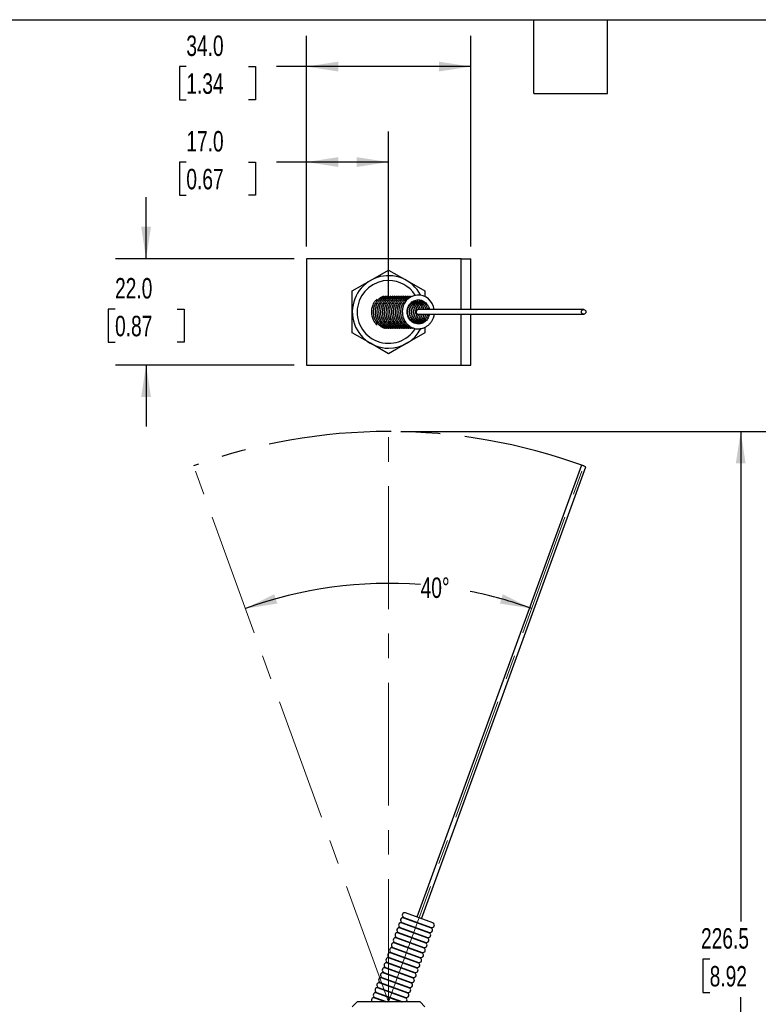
# Model space of a CAD drawing. Header units: millimetres. Extents: x 13 to 546, y 13 to 419.
# Tile 3 of 7: x 165 to 318, y 215 to 419. Entities that reach past the tile are written whole.
import ezdxf

# ---------------------------------------------------------------- set-up
doc = ezdxf.new("R2010")
doc.units = ezdxf.units.MM
doc.header["$LTSCALE"] = 2
doc.linetypes.add('CENTERX2', pattern=[20.32, 12.7, -2.54, 2.54, -2.54])
doc.layers.add('CENTER', color=40, linetype='CENTERX2')
doc.layers.add('DIMENSIONS', color=140, linetype='Continuous', lineweight=25)
doc.layers.add('TEXT', color=140, linetype='Continuous', lineweight=25)
doc.styles.add('SLDTEXTSTYLE0', font='TXT', dxfattribs={"width": 0.7})
doc.dimstyles.new('SLDDIMSTYLE0', dxfattribs={"dimtxt": 4.316016, "dimasz": 6.604, "dimexe": 0, "dimexo": 0.0625, "dimgap": 1.079004, "dimtad": 0, "dimtih": 1, "dimtoh": 1, "dimdec": 4, "dimlfac": 2, "dimzin": 12, "dimdsep": 46, "dimtxsty": 'SLDTEXTSTYLE0', "dimsah": 1, "dimcen": 0.09, "dimadec": 0, "dimazin": 3, "dimtfac": 1, "dimtdec": 0, "dimtofl": 0, "dimtmove": 0, "dimatfit": 3, "dimfxl": 0, "dimfrac": 2, "dimtolj": 1, "dimtzin": 12, "dimarcsym": 0})
doc.dimstyles.new('SLDDIMSTYLE1', dxfattribs={"dimtxt": 4.316016, "dimasz": 6.604, "dimexe": 0, "dimexo": 0.0625, "dimgap": 1.079004, "dimtad": 0, "dimtih": 1, "dimtoh": 1, "dimrnd": 1e-09, "dimzin": 12, "dimdsep": 46, "dimtxsty": 'SLDTEXTSTYLE0', "dimsah": 1, "dimcen": 0.09, "dimadec": 0, "dimazin": 3, "dimtfac": 1, "dimtofl": 0, "dimtmove": 0, "dimatfit": 3, "dimfxl": 0, "dimfrac": 2, "dimtolj": 1, "dimtzin": 12, "dimarcsym": 0})
doc.dimstyles.new('SLDDIMSTYLE3', dxfattribs={"dimtxt": 4.316016, "dimasz": 6.604, "dimexe": 0, "dimexo": 0.0625, "dimgap": 1.079004, "dimtad": 0, "dimtih": 1, "dimtoh": 1, "dimrnd": 1e-09, "dimzin": 4, "dimdsep": 46, "dimtxsty": 'SLDTEXTSTYLE0', "dimsah": 1, "dimcen": 0.09, "dimadec": 0, "dimazin": 1, "dimtfac": 1, "dimtofl": 0, "dimtmove": 0, "dimatfit": 3, "dimfxl": 0, "dimfrac": 2, "dimtolj": 1, "dimtzin": 12, "dimarcsym": 0})
doc.dimstyles.new('SLDDIMSTYLE4', dxfattribs={"dimtxt": 4.316016, "dimasz": 6.604, "dimexe": 0, "dimexo": 0.0625, "dimgap": 1.079004, "dimtad": 0, "dimtih": 1, "dimtoh": 1, "dimrnd": 1e-09, "dimzin": 4, "dimdsep": 46, "dimtxsty": 'SLDTEXTSTYLE0', "dimsah": 1, "dimcen": 0.09, "dimadec": 0, "dimazin": 1, "dimtfac": 1, "dimtmove": 0, "dimatfit": 0, "dimfxl": 0, "dimfrac": 2, "dimtolj": 1, "dimtzin": 12, "dimarcsym": 0})

# ---------------------------------------------------------------- blocks, each defined once
blk = doc.blocks.new('_D')
at = {"layer": 'DIMENSIONS'}
for start, end in [(85.6052, 110), (70, 78.762)]:
    blk.add_arc((241.75, 215.9), 86.58, start, end, dxfattribs=at)
for points in [[(212.14, 297.26), (218.74, 298.31), (218.11, 300.25)], [(271.36, 297.26), (265.38, 300.25), (264.76, 298.31)]]:
    blk.add_solid(points, dxfattribs=at)
at = {"layer": 'DIMENSIONS', "insert": (248.38, 303.71), "char_height": 4.233, "attachment_point": 1, "style": 'SLDTEXTSTYLE0'}
blk.add_mtext('40°', dxfattribs=at)
blk = doc.blocks.new('_D_1')
at = {"layer": 'DIMENSIONS'}
for p, q in [((244.29, 333.9), (320.93, 333.9)), ((314.58, 333.9), (314.58, 232.56)), ((308.16, 224.74), (306.72, 224.74)), ((306.72, 224.74), (306.72, 217.88)), ((320.99, 224.74), (322.44, 224.74)), ((322.44, 224.74), (322.44, 217.88)), ((306.72, 217.88), (308.16, 217.88)), ((314.58, 107.4), (314.58, 216.91)), ((322.44, 217.88), (320.99, 217.88)), ((259.29, 107.4), (320.93, 107.4))]:
    blk.add_line(p, q, dxfattribs=at)
for points in [[(314.58, 333.9), (313.56, 327.3), (315.59, 327.3)], [(314.58, 107.4), (315.59, 114.01), (313.56, 114.01)]]:
    blk.add_solid(points, dxfattribs=at)
at = {"layer": 'DIMENSIONS', "char_height": 4.233, "attachment_point": 1, "style": 'SLDTEXTSTYLE0'}
for s, insert in [('226.5', (306.37, 231.16)), ('8.92', (308.16, 223.33))]:
    blk.add_mtext(s, dxfattribs=dict(at, insert=insert))
blk = doc.blocks.new('_D_20')
at = {"layer": 'DIMENSIONS'}
for p, q in [((191.59, 369.65), (191.59, 382.35)), ((222.21, 369.65), (185.24, 369.65)), ((185.18, 359.24), (183.73, 359.24)), ((183.73, 359.24), (183.73, 352.38)), ((198, 359.24), (199.45, 359.24)), ((199.45, 359.24), (199.45, 352.38)), ((183.73, 352.38), (185.18, 352.38)), ((199.45, 352.38), (198, 352.38)), ((222.21, 347.65), (185.24, 347.65)), ((191.59, 347.65), (191.59, 334.95))]:
    blk.add_line(p, q, dxfattribs=at)
for points in [[(191.59, 369.65), (192.61, 376.25), (190.58, 376.25)], [(191.59, 347.65), (190.58, 341.04), (192.61, 341.04)]]:
    blk.add_solid(points, dxfattribs=at)
at = {"layer": 'DIMENSIONS', "char_height": 4.233, "attachment_point": 1, "style": 'SLDTEXTSTYLE0'}
for s, insert in [('22.0', (185.18, 365.66)), ('0.87', (185.18, 357.84))]:
    blk.add_mtext(s, dxfattribs=dict(at, insert=insert))
blk = doc.blocks.new('_D_21')
at = {"layer": 'DIMENSIONS'}
for p, q in [((224.75, 372.19), (224.75, 396)), ((241.75, 361.19), (241.75, 396)), ((199.92, 389.65), (198.48, 389.65)), ((198.48, 389.65), (198.48, 382.79)), ((212.75, 389.65), (214.2, 389.65)), ((214.2, 389.65), (214.2, 382.79)), ((224.75, 389.65), (218.6, 389.65)), ((241.75, 389.65), (224.75, 389.65)), ((198.48, 382.79), (199.92, 382.79)), ((214.2, 382.79), (212.75, 382.79))]:
    blk.add_line(p, q, dxfattribs=at)
for points in [[(224.75, 389.65), (231.35, 388.63), (231.35, 390.66)], [(241.75, 389.65), (235.15, 390.66), (235.15, 388.63)]]:
    blk.add_solid(points, dxfattribs=at)
at = {"layer": 'DIMENSIONS', "char_height": 4.233, "attachment_point": 1, "style": 'SLDTEXTSTYLE0'}
for s, insert in [('17.0', (199.92, 396.07)), ('0.67', (199.92, 388.24))]:
    blk.add_mtext(s, dxfattribs=dict(at, insert=insert))
blk = doc.blocks.new('_D_22')
at = {"layer": 'DIMENSIONS'}
for p, q in [((224.75, 372.19), (224.75, 415.75)), ((258.75, 372.19), (258.75, 415.75)), ((199.92, 409.4), (198.48, 409.4)), ((198.48, 409.4), (198.48, 402.54)), ((212.75, 409.4), (214.2, 409.4)), ((214.2, 409.4), (214.2, 402.54)), ((224.75, 409.4), (218.6, 409.4)), ((258.75, 409.4), (224.75, 409.4)), ((198.48, 402.54), (199.92, 402.54)), ((214.2, 402.54), (212.75, 402.54))]:
    blk.add_line(p, q, dxfattribs=at)
for points in [[(224.75, 409.4), (231.35, 408.39), (231.35, 410.42)], [(258.75, 409.4), (252.15, 410.42), (252.15, 408.39)]]:
    blk.add_solid(points, dxfattribs=at)
at = {"layer": 'DIMENSIONS', "char_height": 4.233, "attachment_point": 1, "style": 'SLDTEXTSTYLE0'}
for s, insert in [('34.0', (199.92, 415.83)), ('1.34', (199.92, 408))]:
    blk.add_mtext(s, dxfattribs=dict(at, insert=insert))

msp = doc.modelspace()

# ---------------------------------------------------------------- linework, layer by layer
for p, q in [((224.749218, 369.645826), (224.749218, 347.645826)), ((256.749218, 369.645826), (224.749218, 369.645826)), ((256.749218, 369.645826), (258.749218, 369.645826)), ((256.749218, 359.145826), (256.749218, 369.645826)), ((258.749218, 359.145826), (258.749218, 369.645826)), ((237.999218, 365.141016), (241.749218, 367.30608)), ((241.749218, 367.30608), (245.499218, 365.141016)), ((234.249218, 362.975953), (237.999218, 365.141016)), ((245.499218, 365.141016), (249.249218, 362.975953)), ((234.249218, 358.645826), (234.249218, 362.975953)), ((249.249218, 362.975953), (249.249218, 361.830877)), ((234.249218, 354.315699), (234.249218, 358.645826)), ((282.107595, 359.145826), (247.905581, 359.145826)), ((250.171444, 359.113649), (250.102083, 359.429137)), ((247.905581, 358.145826), (282.107595, 358.145826)), ((250.097381, 357.834398), (250.170559, 358.178038)), ((256.749218, 347.645826), (256.749218, 358.145826)), ((258.749218, 347.645826), (258.749218, 358.145826)), ((249.249218, 355.454677), (249.249218, 354.315699)), ((237.999218, 352.150635), (234.249218, 354.315699)), ((249.249218, 354.315699), (245.499218, 352.150635)), ((241.749218, 349.985572), (237.999218, 352.150635)), ((245.499218, 352.150635), (241.749218, 349.985572)), ((224.749218, 347.645826), (256.749218, 347.645826)), ((256.749218, 347.645826), (258.749218, 347.645826)), ((281.637749, 326.958991), (247.606745, 233.459576)), ((248.546437, 233.117555), (282.577442, 326.616971)), ((282.577442, 326.616971), (281.637749, 326.958991)), ((250.895669, 232.262505), (245.257513, 234.314626)), ((244.520614, 232.348488), (244.486138, 232.253766)), ((244.486138, 232.253766), (250.161882, 230.187965)), ((244.520614, 232.348488), (250.196357, 230.282686)), ((244.896836, 233.38215), (244.86236, 233.287428)), ((244.86236, 233.287428), (250.538104, 231.221627)), ((244.896836, 233.38215), (250.572579, 231.316348)), ((250.898091, 232.261623), (250.895669, 232.262505)), ((243.76817, 230.281164), (243.733694, 230.186443)), ((243.733694, 230.186443), (249.409437, 228.120641)), ((243.76817, 230.281164), (249.443913, 228.215362)), ((244.144392, 231.314826), (244.109916, 231.220105)), ((244.109916, 231.220105), (249.785659, 229.154303)), ((244.144392, 231.314826), (249.820135, 229.249024)), ((250.161882, 230.187965), (250.196357, 230.282686)), ((250.538104, 231.221627), (250.572579, 231.316348)), ((243.015725, 228.21384), (242.98125, 228.119119)), ((243.015725, 228.21384), (248.691469, 226.148039)), ((243.391947, 229.247502), (243.357472, 229.152781)), ((243.357472, 229.152781), (249.033215, 227.086979)), ((243.391947, 229.247502), (249.067691, 227.1817)), ((249.409437, 228.120641), (249.443913, 228.215362)), ((249.785659, 229.154303), (249.820135, 229.249024)), ((242.263281, 226.146516), (242.228805, 226.051795)), ((242.263281, 226.146516), (247.939024, 224.080715)), ((242.639503, 227.180178), (242.605027, 227.085457)), ((242.605027, 227.085457), (248.280771, 225.019655)), ((242.639503, 227.180178), (248.315247, 225.114377)), ((242.98125, 228.119119), (248.656993, 226.053317)), ((248.656993, 226.053317), (248.691469, 226.148039)), ((249.033215, 227.086979), (249.067691, 227.1817)), ((241.510837, 224.079193), (241.476361, 223.984471)), ((241.510837, 224.079193), (247.18658, 222.013391)), ((241.887059, 225.112855), (241.852583, 225.018133)), ((241.852583, 225.018133), (247.528326, 222.952332)), ((241.887059, 225.112855), (247.562802, 223.047053)), ((242.228805, 226.051795), (247.904549, 223.985994)), ((247.904549, 223.985994), (247.939024, 224.080715)), ((248.280771, 225.019655), (248.315247, 225.114377)), ((241.134614, 223.045531), (241.100139, 222.95081)), ((241.100139, 222.95081), (246.775882, 220.885008)), ((241.134614, 223.045531), (246.810358, 220.979729)), ((241.476361, 223.984471), (247.152104, 221.91867)), ((247.528326, 222.952332), (247.562802, 223.047053)), ((240.38217, 220.978207), (240.347694, 220.883486)), ((240.347694, 220.883486), (246.023438, 218.817684)), ((240.38217, 220.978207), (246.057914, 218.912405)), ((240.758392, 222.011869), (240.723917, 221.917148)), ((240.723917, 221.917148), (246.39966, 219.851346)), ((240.758392, 222.011869), (246.434136, 219.946067)), ((246.775882, 220.885008), (246.810358, 220.979729)), ((247.152104, 221.91867), (247.18658, 222.013391)), ((239.629726, 218.910883), (239.59525, 218.816162)), ((239.59525, 218.816162), (245.270994, 216.75036)), ((239.629726, 218.910883), (245.305469, 216.845082)), ((240.005948, 219.944545), (239.971472, 219.849824)), ((239.971472, 219.849824), (245.647216, 217.784022)), ((240.005948, 219.944545), (245.681691, 217.878744)), ((246.023438, 218.817684), (246.057914, 218.912405)), ((246.39966, 219.851346), (246.434136, 219.946067)), ((238.877282, 216.84356), (238.842806, 216.748838)), ((238.842806, 216.748838), (241.163288, 215.904252)), ((238.877282, 216.84356), (241.458008, 215.904252)), ((239.253504, 217.877221), (239.219028, 217.7825)), ((239.219028, 217.7825), (244.379472, 215.904252)), ((239.253504, 217.877221), (244.674193, 215.904252)), ((245.270994, 216.75036), (245.305469, 216.845082)), ((245.647216, 217.784022), (245.681691, 217.878744)), ((235.249218, 215.904252), (234.249218, 214.904252)), ((248.249218, 215.904252), (235.249218, 215.904252)), ((249.249218, 214.904252), (248.249218, 215.904252))]:
    msp.add_line(p, q)
at = {"color": 7, "linetype": 'CENTERX2', "lineweight": 18}
for q in [(241.749218, 333.904252), (201.390841, 326.787981), (282.107595, 326.787981)]:
    msp.add_line((241.749218, 215.904252), q, dxfattribs=at)
at = {"flags": 128}
msp.add_lwpolyline([(282.107595, 359.145826), (282.287398, 359.107766), (282.439827, 358.999379), (282.541677, 358.837167), (282.577442, 358.645826), (282.541677, 358.454484), (282.439827, 358.292272), (282.287398, 358.183886), (282.107595, 358.145826), (281.927793, 358.183886), (281.775364, 358.292272), (281.673514, 358.454484), (281.637749, 358.645826), (281.673514, 358.837167), (281.775364, 358.999379), (281.927793, 359.107766), (282.107595, 359.145826)], dxfattribs=at)
for centre, radius, start, end in [((241.749218, 358.645826), 7.5, 27.85108082, 270), ((241.749218, 358.645826), 6.5, 90, 328.42965661), ((241.749218, 358.645826), 6.5, 32.53611655, 90), ((247.88914, 358.79668), 3.30608, 6.06215771, 182.61526861), ((247.930625, 358.645826), 0.500627, 92.86748935, 267.13251065), ((241.749218, 358.645826), 7.5, 270, 332.64661117), ((245.086503, 233.84478), 0.5, 70, 247.70755722), ((244.334059, 231.777456), 0.5, 72.29244278, 247.70755722), ((244.710281, 232.811118), 0.5, 72.29244278, 247.70755722), ((250.724659, 231.792659), 0.5, 252.29244278, 70), ((243.581614, 229.710132), 0.5, 72.29244278, 247.70755722), ((243.957837, 230.743794), 0.5, 72.29244278, 247.70755722), ((249.972215, 229.725335), 0.5, 252.29244278, 67.70755722), ((250.348437, 230.758997), 0.5, 252.29244278, 67.70755722), ((242.82917, 227.642808), 0.5, 72.29244278, 247.70755722), ((243.205392, 228.67647), 0.5, 72.29244278, 247.70755722), ((249.595992, 228.691673), 0.5, 252.29244278, 67.70755722), ((242.452948, 226.609146), 0.5, 72.29244278, 247.70755722), ((248.843548, 226.624349), 0.5, 252.29244278, 67.70755722), ((249.21977, 227.658011), 0.5, 252.29244278, 67.70755722), ((241.700504, 224.541823), 0.5, 72.29244278, 247.70755722), ((242.076726, 225.575484), 0.5, 72.29244278, 247.70755722), ((248.091104, 224.557026), 0.5, 252.29244278, 67.70755722), ((248.467326, 225.590687), 0.5, 252.29244278, 67.70755722), ((240.948059, 222.474499), 0.5, 72.29244278, 247.70755722), ((241.324282, 223.508161), 0.5, 72.29244278, 247.70755722), ((247.338659, 222.489702), 0.5, 252.29244278, 67.70755722), ((247.714882, 223.523364), 0.5, 252.29244278, 67.70755722), ((240.195615, 220.407175), 0.5, 72.29244278, 247.70755722), ((240.571837, 221.440837), 0.5, 72.29244278, 247.70755722), ((246.586215, 220.422378), 0.5, 252.29244278, 67.70755722), ((246.962437, 221.45604), 0.5, 252.29244278, 67.70755722), ((239.443171, 218.339851), 0.5, 72.29244278, 247.70755722), ((239.819393, 219.373513), 0.5, 72.29244278, 247.70755722), ((245.833771, 218.355054), 0.5, 252.29244278, 67.70755722), ((246.209993, 219.388716), 0.5, 252.29244278, 67.70755722), ((238.690726, 216.272528), 0.5, 72.29244278, 227.43845273), ((239.066949, 217.306189), 0.5, 72.29244278, 247.70755722), ((245.081326, 216.28773), 0.5, 309.91858879, 67.70755722), ((245.457549, 217.321392), 0.5, 252.29244278, 67.70755722)]:
    msp.add_arc(centre, radius, start, end)
for points, knots in [([(239.369433, 361.302893), (239.269568, 361.214516), (239.017321, 360.991288), (238.712668, 360.556875), (238.470243, 360.082471), (238.319466, 359.639012), (238.214319, 359.175374), (238.199367, 358.839768), (238.190726, 358.645826)], [0, 0, 0, 0, 0.1354568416, 0.3421476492, 0.5292779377, 0.6676549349, 0.8079416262, 1, 1, 1, 1]), ([(240.702327, 361.899276), (240.616051, 361.868225), (240.332553, 361.766193), (239.90469, 361.474021), (239.444955, 361.047768), (239.087297, 360.558629), (238.846757, 360.08215), (238.695621, 359.639087), (238.590566, 359.175347), (238.575598, 358.839758), (238.566949, 358.645826)], [0, 0, 0, 0, 0.0680615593, 0.2236473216, 0.3772290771, 0.526118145, 0.660916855, 0.7605962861, 0.8616513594, 1, 1, 1, 1]), ([(241.078549, 361.899276), (240.992273, 361.868225), (240.708775, 361.766193), (240.280912, 361.474021), (239.821177, 361.047768), (239.46352, 360.558629), (239.222979, 360.08215), (239.071843, 359.639087), (238.966788, 359.175347), (238.95182, 358.839758), (238.943171, 358.645826)], [0, 0, 0, 0, 0.0680615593, 0.2236473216, 0.3772290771, 0.526118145, 0.660916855, 0.7605962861, 0.8616513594, 1, 1, 1, 1]), ([(241.454771, 361.899276), (241.368495, 361.868225), (241.084997, 361.766193), (240.657134, 361.474021), (240.197399, 361.047768), (239.839742, 360.558629), (239.599201, 360.08215), (239.448065, 359.639087), (239.34301, 359.175347), (239.328043, 358.839758), (239.319393, 358.645826)], [0, 0, 0, 0, 0.0680615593, 0.2236473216, 0.3772290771, 0.526118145, 0.660916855, 0.7605962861, 0.8616513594, 1, 1, 1, 1]), ([(241.830993, 361.899276), (241.744718, 361.868225), (241.461219, 361.766193), (241.033356, 361.474021), (240.573621, 361.047768), (240.215964, 360.558629), (239.975423, 360.08215), (239.824287, 359.639087), (239.719233, 359.175347), (239.704265, 358.839758), (239.695615, 358.645826)], [0, 0, 0, 0, 0.0680615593, 0.2236473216, 0.3772290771, 0.526118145, 0.660916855, 0.7605962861, 0.8616513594, 1, 1, 1, 1]), ([(242.207216, 361.899276), (242.12094, 361.868225), (241.837442, 361.766193), (241.409578, 361.474021), (240.949844, 361.047768), (240.592186, 360.558629), (240.351645, 360.08215), (240.200509, 359.639087), (240.095455, 359.175347), (240.080487, 358.839758), (240.071837, 358.645826)], [0, 0, 0, 0, 0.0680615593, 0.2236473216, 0.3772290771, 0.526118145, 0.660916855, 0.7605962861, 0.8616513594, 1, 1, 1, 1]), ([(242.650586, 361.925433), (242.5415, 361.886683), (242.234854, 361.777756), (241.785492, 361.474758), (241.326146, 361.047577), (240.968389, 360.558674), (240.727871, 360.082142), (240.576731, 359.639089), (240.471677, 359.175346), (240.456709, 358.839758), (240.448059, 358.645826)], [0, 0, 0, 0, 0.0844031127, 0.2372606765, 0.3881493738, 0.5344276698, 0.6668626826, 0.7647942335, 0.8640773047, 1, 1, 1, 1]), ([(243.026808, 361.925433), (242.917722, 361.886683), (242.611077, 361.777756), (242.161714, 361.474758), (241.702368, 361.047577), (241.344611, 360.558674), (241.104093, 360.082142), (240.952953, 359.639089), (240.847899, 359.175346), (240.832931, 358.839758), (240.824282, 358.645826)], [0, 0, 0, 0, 0.0844031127, 0.2372606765, 0.3881493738, 0.5344276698, 0.6668626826, 0.7647942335, 0.8640773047, 1, 1, 1, 1]), ([(243.403031, 361.925433), (243.293944, 361.886683), (242.987299, 361.777756), (242.537936, 361.474758), (242.07859, 361.047577), (241.720833, 360.558674), (241.480315, 360.082142), (241.329175, 359.639089), (241.224122, 359.175346), (241.209154, 358.839758), (241.200504, 358.645826)], [0, 0, 0, 0, 0.0844031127, 0.2372606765, 0.3881493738, 0.5344276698, 0.6668626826, 0.7647942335, 0.8640773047, 1, 1, 1, 1]), ([(243.779253, 361.925433), (243.670167, 361.886683), (243.363521, 361.777756), (242.914158, 361.474758), (242.454812, 361.047577), (242.097056, 360.558674), (241.856537, 360.082142), (241.705397, 359.639089), (241.600344, 359.175346), (241.585376, 358.839758), (241.576726, 358.645826)], [0, 0, 0, 0, 0.0844031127, 0.2372606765, 0.3881493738, 0.5344276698, 0.6668626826, 0.7647942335, 0.8640773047, 1, 1, 1, 1]), ([(244.155475, 361.925433), (244.046389, 361.886683), (243.739743, 361.777756), (243.29038, 361.474758), (242.831034, 361.047577), (242.473278, 360.558674), (242.23276, 360.082142), (242.081619, 359.639089), (241.976566, 359.175346), (241.961598, 358.839758), (241.952948, 358.645826)], [0, 0, 0, 0, 0.0844031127, 0.2372606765, 0.3881493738, 0.5344276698, 0.6668626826, 0.7647942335, 0.8640773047, 1, 1, 1, 1]), ([(244.531697, 361.925433), (244.422611, 361.886683), (244.115965, 361.777756), (243.666602, 361.474758), (243.207256, 361.047577), (242.8495, 360.558674), (242.608982, 360.082142), (242.457841, 359.639089), (242.352788, 359.175346), (242.33782, 358.839758), (242.32917, 358.645826)], [0, 0, 0, 0, 0.0844031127, 0.2372606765, 0.3881493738, 0.5344276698, 0.6668626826, 0.7647942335, 0.8640773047, 1, 1, 1, 1]), ([(244.907919, 361.925433), (244.798833, 361.886683), (244.492187, 361.777756), (244.042825, 361.474758), (243.583479, 361.047577), (243.225722, 360.558674), (242.985204, 360.082142), (242.834064, 359.639089), (242.72901, 359.175346), (242.714042, 358.839758), (242.705392, 358.645826)], [0, 0, 0, 0, 0.0844031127, 0.2372606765, 0.3881493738, 0.5344276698, 0.6668626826, 0.7647942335, 0.8640773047, 1, 1, 1, 1]), ([(245.284141, 361.925433), (245.175055, 361.886683), (244.868409, 361.777756), (244.419047, 361.474758), (243.959701, 361.047577), (243.601944, 360.558674), (243.361426, 360.082142), (243.210286, 359.639089), (243.105232, 359.175346), (243.090264, 358.839758), (243.081614, 358.645826)], [0, 0, 0, 0, 0.0844031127, 0.2372606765, 0.3881493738, 0.5344276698, 0.6668626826, 0.7647942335, 0.8640773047, 1, 1, 1, 1]), ([(245.660363, 361.925433), (245.551277, 361.886683), (245.244632, 361.777756), (244.795269, 361.474758), (244.335923, 361.047577), (243.978166, 360.558674), (243.737648, 360.082142), (243.586508, 359.639089), (243.481454, 359.175346), (243.466486, 358.839758), (243.457837, 358.645826)], [0, 0, 0, 0, 0.0844031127, 0.2372606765, 0.3881493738, 0.5344276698, 0.6668626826, 0.7647942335, 0.8640773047, 1, 1, 1, 1]), ([(246.036586, 361.925433), (245.927499, 361.886683), (245.620854, 361.777756), (245.171491, 361.474758), (244.712145, 361.047577), (244.354389, 360.558674), (244.11387, 360.082142), (243.96273, 359.639089), (243.857677, 359.175346), (243.842709, 358.839758), (243.834059, 358.645826)], [0, 0, 0, 0, 0.0844031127, 0.2372606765, 0.3881493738, 0.5344276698, 0.6668626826, 0.7647942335, 0.8640773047, 1, 1, 1, 1]), ([(246.412808, 361.925433), (246.303722, 361.886683), (245.997076, 361.777756), (245.547713, 361.474758), (245.088367, 361.047577), (244.730611, 360.558674), (244.490092, 360.082142), (244.338952, 359.639089), (244.233899, 359.175346), (244.218931, 358.839758), (244.210281, 358.645826)], [0, 0, 0, 0, 0.0844031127, 0.2372606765, 0.3881493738, 0.5344276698, 0.6668626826, 0.7647942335, 0.8640773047, 1, 1, 1, 1]), ([(245.586503, 358.645826), (245.599572, 358.85257), (245.617868, 359.142002), (245.736553, 359.548848), (245.875988, 359.879485), (246.103298, 360.23951), (246.402846, 360.569367), (246.777075, 360.848832), (247.218771, 361.053184), (247.718248, 361.158821), (248.261446, 361.140779), (248.788016, 360.982599), (249.253283, 360.704286), (249.622332, 360.352088), (249.890203, 359.967434), (250.055763, 359.595023), (250.152966, 359.318747), (250.167348, 359.159107), (250.171444, 359.113649)], [0, 0, 0, 0, 0.0832334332, 0.1165227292, 0.1718746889, 0.2296607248, 0.2921959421, 0.358481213, 0.4285549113, 0.5027922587, 0.5819371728, 0.6671315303, 0.7419244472, 0.8144129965, 0.8819033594, 0.9353428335, 0.9815889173, 1, 1, 1, 1]), ([(246.596697, 360.69483), (246.602341, 360.69148), (246.752179, 360.602532), (246.985224, 360.345258), (247.256891, 359.968708), (247.423429, 359.595035), (247.529273, 359.278723), (247.545104, 359.077171), (247.551943, 358.990097)], [0, 0, 0, 0, 0.0102180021, 0.2712717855, 0.5143255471, 0.7067776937, 0.8733242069, 1, 1, 1, 1]), ([(246.709414, 360.852641), (246.804979, 360.800296), (247.047645, 360.667376), (247.363746, 360.349579), (247.633279, 359.967975), (247.797926, 359.594818), (247.893371, 359.328356), (247.907415, 359.178729), (247.91075, 359.143197)], [0, 0, 0, 0, 0.15637229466, 0.3970704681, 0.62117216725, 0.79861790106, 0.95217798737, 1, 1, 1, 1]), ([(246.920707, 360.951416), (247.073375, 360.869823), (247.374009, 360.709151), (247.740715, 360.350878), (248.009365, 359.967716), (248.174136, 359.594864), (248.269392, 359.329207), (248.283408, 359.180474), (248.286673, 359.145826)], [0, 0, 0, 0, 0.2276782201, 0.4483416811, 0.6537900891, 0.8164659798, 0.9572443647, 1, 1, 1, 1]), ([(247.296929, 360.951416), (247.449598, 360.869823), (247.750231, 360.709151), (248.116937, 360.350878), (248.385587, 359.967716), (248.550359, 359.594864), (248.645614, 359.329207), (248.65963, 359.180474), (248.662895, 359.145826)], [0, 0, 0, 0, 0.2276782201, 0.4483416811, 0.6537900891, 0.8164659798, 0.9572443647, 1, 1, 1, 1]), ([(247.596942, 361.127973), (247.687772, 361.128192), (247.971531, 361.128876), (248.411684, 360.978421), (248.877103, 360.705313), (249.246046, 360.351823), (249.514164, 359.967525), (249.679044, 359.594905), (249.77428, 359.329205), (249.788296, 359.180474), (249.791562, 359.145826)], [0, 0, 0, 0, 0.08838319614, 0.27611622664, 0.44092879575, 0.6006634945, 0.7493842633, 0.86714270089, 0.96904988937, 1, 1, 1, 1]), ([(247.673151, 360.951416), (247.82582, 360.869823), (248.126453, 360.709151), (248.493159, 360.350878), (248.761809, 359.967716), (248.926581, 359.594864), (249.021836, 359.329207), (249.035852, 359.180474), (249.039117, 359.145826)], [0, 0, 0, 0, 0.2276782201, 0.4483416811, 0.6537900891, 0.8164659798, 0.9572443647, 1, 1, 1, 1]), ([(248.049373, 360.951416), (248.202042, 360.869823), (248.502675, 360.709151), (248.869382, 360.350878), (249.138031, 359.967716), (249.302803, 359.594864), (249.398059, 359.329207), (249.412074, 359.180474), (249.415339, 359.145826)], [0, 0, 0, 0, 0.2276782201, 0.4483416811, 0.6537900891, 0.8164659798, 0.9572443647, 1, 1, 1, 1]), ([(238.190726, 358.645826), (238.203043, 358.410557), (238.220482, 358.077455), (238.336469, 357.597359), (238.476989, 357.193501), (238.711447, 356.741232), (239.0049, 356.321384), (239.252373, 356.0883), (239.369998, 355.977513)], [0, 0, 0, 0, 0.2321828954, 0.3287324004, 0.4887697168, 0.6560197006, 0.8365044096, 1, 1, 1, 1]), ([(238.566949, 358.645826), (238.579273, 358.410565), (238.596721, 358.077476), (238.71266, 357.59732), (238.853429, 357.193772), (239.086802, 356.740152), (239.39986, 356.304188), (239.797223, 355.902796), (240.27564, 355.569364), (240.7029, 355.3514), (240.975353, 355.290181), (241.052926, 355.272751)], [0, 0, 0, 0, 0.1535211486, 0.2173604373, 0.3231783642, 0.4337653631, 0.5531032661, 0.6786557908, 0.8096727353, 0.9458101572, 1, 1, 1, 1]), ([(238.943171, 358.645826), (238.955495, 358.410565), (238.972944, 358.077476), (239.088882, 357.59732), (239.229651, 357.193772), (239.463024, 356.740152), (239.776082, 356.304188), (240.173445, 355.902796), (240.651863, 355.569364), (241.079122, 355.3514), (241.351575, 355.290181), (241.429148, 355.272751)], [0, 0, 0, 0, 0.1535211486, 0.2173604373, 0.3231783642, 0.4337653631, 0.5531032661, 0.6786557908, 0.8096727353, 0.9458101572, 1, 1, 1, 1]), ([(239.319393, 358.645826), (239.331717, 358.410565), (239.349166, 358.077476), (239.465105, 357.59732), (239.605873, 357.193772), (239.839246, 356.740152), (240.152305, 356.304188), (240.549668, 355.902796), (241.028085, 355.569364), (241.455344, 355.3514), (241.727797, 355.290181), (241.80537, 355.272751)], [0, 0, 0, 0, 0.15352114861, 0.21736043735, 0.32317836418, 0.43376536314, 0.55310326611, 0.67865579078, 0.80967273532, 0.94581015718, 1, 1, 1, 1]), ([(239.695615, 358.645826), (239.707939, 358.410565), (239.725388, 358.077476), (239.841327, 357.59732), (239.982095, 357.193772), (240.215468, 356.740152), (240.528527, 356.304188), (240.92589, 355.902796), (241.404307, 355.569364), (241.831566, 355.3514), (242.10402, 355.290181), (242.181592, 355.272751)], [0, 0, 0, 0, 0.1535211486, 0.2173604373, 0.3231783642, 0.4337653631, 0.5531032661, 0.6786557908, 0.8096727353, 0.9458101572, 1, 1, 1, 1]), ([(240.071837, 358.645826), (240.084161, 358.410565), (240.10161, 358.077476), (240.217549, 357.59732), (240.358317, 357.193772), (240.591691, 356.740152), (240.904749, 356.304188), (241.302112, 355.902796), (241.780529, 355.569364), (242.207789, 355.3514), (242.480242, 355.290181), (242.557814, 355.272751)], [0, 0, 0, 0, 0.1535211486, 0.2173604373, 0.3231783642, 0.4337653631, 0.5531032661, 0.6786557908, 0.8096727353, 0.9458101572, 1, 1, 1, 1]), ([(240.448059, 358.645826), (240.460383, 358.410565), (240.477832, 358.077476), (240.593771, 357.59732), (240.734539, 357.193772), (240.967913, 356.740152), (241.280971, 356.304188), (241.678334, 355.902796), (242.156751, 355.569364), (242.584011, 355.3514), (242.856464, 355.290181), (242.934037, 355.272751)], [0, 0, 0, 0, 0.1535211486, 0.2173604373, 0.3231783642, 0.4337653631, 0.5531032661, 0.6786557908, 0.8096727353, 0.9458101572, 1, 1, 1, 1]), ([(240.824282, 358.645826), (240.836606, 358.410565), (240.854054, 358.077476), (240.969993, 357.59732), (241.110762, 357.193772), (241.344135, 356.740152), (241.657193, 356.304188), (242.054556, 355.902796), (242.532973, 355.569364), (242.960233, 355.3514), (243.232686, 355.290181), (243.310259, 355.272751)], [0, 0, 0, 0, 0.1535211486, 0.2173604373, 0.3231783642, 0.4337653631, 0.5531032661, 0.6786557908, 0.8096727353, 0.9458101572, 1, 1, 1, 1]), ([(241.200504, 358.645826), (241.212828, 358.410565), (241.230276, 358.077476), (241.346215, 357.59732), (241.486984, 357.193772), (241.720357, 356.740152), (242.033415, 356.304188), (242.430778, 355.902796), (242.909196, 355.569364), (243.336455, 355.3514), (243.608908, 355.290181), (243.686481, 355.272751)], [0, 0, 0, 0, 0.1535211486, 0.2173604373, 0.3231783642, 0.4337653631, 0.5531032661, 0.6786557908, 0.8096727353, 0.9458101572, 1, 1, 1, 1]), ([(241.576726, 358.645826), (241.58905, 358.410565), (241.606499, 358.077476), (241.722437, 357.59732), (241.863206, 357.193772), (242.096579, 356.740152), (242.409638, 356.304188), (242.807001, 355.902796), (243.285418, 355.569364), (243.712677, 355.3514), (243.98513, 355.290181), (244.062703, 355.272751)], [0, 0, 0, 0, 0.1535211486, 0.2173604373, 0.3231783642, 0.4337653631, 0.5531032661, 0.6786557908, 0.8096727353, 0.9458101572, 1, 1, 1, 1]), ([(241.952948, 358.645826), (241.965272, 358.410565), (241.982721, 358.077476), (242.09866, 357.59732), (242.239428, 357.193772), (242.472801, 356.740152), (242.78586, 356.304188), (243.183223, 355.902796), (243.66164, 355.569364), (244.088899, 355.3514), (244.361353, 355.290181), (244.438925, 355.272751)], [0, 0, 0, 0, 0.15352114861, 0.21736043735, 0.32317836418, 0.43376536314, 0.55310326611, 0.67865579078, 0.80967273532, 0.94581015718, 1, 1, 1, 1]), ([(242.32917, 358.645826), (242.341494, 358.410565), (242.358943, 358.077476), (242.474882, 357.59732), (242.61565, 357.193772), (242.849024, 356.740152), (243.162082, 356.304188), (243.559445, 355.902796), (244.037862, 355.569364), (244.465122, 355.3514), (244.737575, 355.290181), (244.815147, 355.272751)], [0, 0, 0, 0, 0.1535211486, 0.2173604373, 0.3231783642, 0.4337653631, 0.5531032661, 0.6786557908, 0.8096727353, 0.9458101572, 1, 1, 1, 1]), ([(242.705392, 358.645826), (242.717716, 358.410565), (242.735165, 358.077476), (242.851104, 357.59732), (242.991872, 357.193772), (243.225246, 356.740152), (243.538304, 356.304188), (243.935667, 355.902796), (244.414084, 355.569364), (244.841344, 355.3514), (245.113797, 355.290181), (245.19137, 355.272751)], [0, 0, 0, 0, 0.1535211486, 0.2173604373, 0.3231783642, 0.4337653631, 0.5531032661, 0.6786557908, 0.8096727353, 0.9458101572, 1, 1, 1, 1]), ([(243.081614, 358.645826), (243.093938, 358.410565), (243.111387, 358.077476), (243.227326, 357.59732), (243.368094, 357.193772), (243.601468, 356.740152), (243.914526, 356.304188), (244.311889, 355.902796), (244.790306, 355.569364), (245.217566, 355.3514), (245.490019, 355.290181), (245.567592, 355.272751)], [0, 0, 0, 0, 0.1535211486, 0.2173604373, 0.3231783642, 0.4337653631, 0.5531032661, 0.6786557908, 0.8096727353, 0.9458101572, 1, 1, 1, 1]), ([(243.457837, 358.645826), (243.470161, 358.410565), (243.487609, 358.077476), (243.603548, 357.59732), (243.744317, 357.193772), (243.97769, 356.740152), (244.290748, 356.304188), (244.688111, 355.902796), (245.166529, 355.569364), (245.593788, 355.3514), (245.866241, 355.290181), (245.943814, 355.272751)], [0, 0, 0, 0, 0.15352114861, 0.21736043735, 0.32317836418, 0.43376536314, 0.55310326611, 0.67865579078, 0.80967273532, 0.94581015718, 1, 1, 1, 1]), ([(243.834059, 358.645826), (243.846383, 358.410565), (243.863832, 358.077476), (243.97977, 357.59732), (244.120539, 357.193772), (244.353912, 356.740152), (244.66697, 356.304188), (245.064333, 355.902796), (245.542751, 355.569364), (245.97001, 355.3514), (246.242463, 355.290181), (246.320036, 355.272751)], [0, 0, 0, 0, 0.1535211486, 0.2173604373, 0.3231783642, 0.4337653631, 0.5531032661, 0.6786557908, 0.8096727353, 0.9458101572, 1, 1, 1, 1]), ([(244.210281, 358.645826), (244.222605, 358.410565), (244.240054, 358.077476), (244.355993, 357.59732), (244.496761, 357.193772), (244.730134, 356.740152), (245.043193, 356.304188), (245.440556, 355.902796), (245.918973, 355.569364), (246.346232, 355.3514), (246.618685, 355.290181), (246.696258, 355.272751)], [0, 0, 0, 0, 0.1535211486, 0.2173604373, 0.3231783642, 0.4337653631, 0.5531032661, 0.6786557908, 0.8096727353, 0.9458101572, 1, 1, 1, 1]), ([(244.586503, 358.645826), (244.598827, 358.410565), (244.616276, 358.077475), (244.732215, 357.597322), (244.872979, 357.193755), (245.106372, 356.740217), (245.41935, 356.303916), (245.81704, 355.903885), (246.294156, 355.565038), (246.842494, 355.309357), (247.449935, 355.157419), (248.100637, 355.128564), (248.746977, 355.236703), (249.352943, 355.472848), (249.888417, 355.813442), (250.346368, 356.244952), (250.704019, 356.732817), (250.945982, 357.20939), (251.0929, 357.652979), (251.171803, 357.951858), (251.183361, 358.119434), (251.185181, 358.145826)], [0, 0, 0, 0, 0.0674649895, 0.0955192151, 0.1420209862, 0.1906185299, 0.2430616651, 0.2982358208, 0.3558113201, 0.4156370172, 0.4777677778, 0.5424488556, 0.6101372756, 0.6731075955, 0.7357057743, 0.7974976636, 0.8574015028, 0.9116362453, 0.9517411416, 0.992399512, 1, 1, 1, 1]), ([(250.170559, 358.178038), (250.166307, 358.129241), (250.154885, 357.998181), (250.071555, 357.743472), (249.936203, 357.411942), (249.707558, 357.052209), (249.408406, 356.722265), (249.034061, 356.442825), (248.592399, 356.238466), (248.092909, 356.13283), (247.549725, 356.150874), (247.023112, 356.309045), (246.557985, 356.587389), (246.188455, 356.939482), (245.922141, 357.324472), (245.752179, 357.695934), (245.619556, 358.124334), (245.599391, 358.442496), (245.586503, 358.645826)], [0, 0, 0, 0, 0.01974716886, 0.05303683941, 0.10838942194, 0.16617610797, 0.22871202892, 0.29499804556, 0.36507253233, 0.43931071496, 0.51845651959, 0.6036518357, 0.67844559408, 0.75093495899, 0.81842608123, 0.87186615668, 0.91811276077, 1, 1, 1, 1]), ([(245.648759, 359.184143), (245.679459, 359.004692), (245.740865, 358.645746), (245.678782, 358.286936), (245.647737, 358.107509)], [0, 0, 0, 0, 0.4999363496, 1, 1, 1, 1]), ([(245.835939, 359.75763), (245.865215, 359.697678), (245.943913, 359.536523), (246.047303, 359.165989), (246.11126, 358.642711), (246.050924, 358.150435), (245.95019, 357.780484), (245.8765, 357.620343), (245.83678, 357.534022)], [0, 0, 0, 0, 0.0880951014, 0.2368071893, 0.5001264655, 0.7677776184, 0.8748249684, 1, 1, 1, 1]), ([(246.055016, 360.042825), (246.081632, 360.005937), (246.18335, 359.864962), (246.295317, 359.593978), (246.427193, 359.168117), (246.485477, 358.642417), (246.429435, 358.149227), (246.312035, 357.743551), (246.207399, 357.477256), (246.097396, 357.311531), (246.061163, 357.256944)], [0, 0, 0, 0, 0.0473986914, 0.1811402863, 0.2968791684, 0.5018139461, 0.7101201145, 0.7934323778, 0.9319603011, 1, 1, 1, 1]), ([(246.217509, 360.344998), (246.222493, 360.340285), (246.34312, 360.226205), (246.498966, 359.962744), (246.674517, 359.596609), (246.801966, 359.166892), (246.862445, 358.642637), (246.804887, 358.149773), (246.689504, 357.742564), (246.547377, 357.413875), (246.366907, 357.110387), (246.220226, 356.957458), (246.168458, 356.903485)], [0, 0, 0, 0, 0.0056683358, 0.1371900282, 0.241330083, 0.3314520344, 0.4910278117, 0.6532287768, 0.7181012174, 0.8259682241, 0.9385786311, 1, 1, 1, 1]), ([(246.444867, 360.486908), (246.50094, 360.436527), (246.675373, 360.279806), (246.877174, 359.964956), (247.050339, 359.596166), (247.178382, 359.167099), (247.238572, 358.642594), (247.181199, 358.149699), (247.065582, 357.7427), (246.924587, 357.412912), (246.703994, 357.054851), (246.508655, 356.855685), (246.409323, 356.754406)], [0, 0, 0, 0, 0.0560477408, 0.1743510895, 0.2680247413, 0.3490891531, 0.492627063, 0.6385263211, 0.6968788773, 0.7939049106, 0.8951976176, 1, 1, 1, 1]), ([(247.898133, 359.137884), (247.861773, 359.138131), (247.765959, 359.13878), (247.625483, 359.070334), (247.511673, 358.965117), (247.441287, 358.844397), (247.409737, 358.739482), (247.406676, 358.670503), (247.405581, 358.645826)], [0, 0, 0, 0, 0.13970966, 0.3681470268, 0.5822132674, 0.7330066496, 0.9044855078, 1, 1, 1, 1]), ([(247.405581, 358.645826), (247.412603, 358.58097), (247.422577, 358.488856), (247.486085, 358.367202), (247.562815, 358.272092), (247.6863, 358.189643), (247.807592, 358.144138), (247.883296, 358.151313), (247.904601, 358.153332)], [0, 0, 0, 0, 0.2470153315, 0.3508288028, 0.5227744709, 0.7096323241, 0.9182829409, 1, 1, 1, 1]), ([(250.102083, 359.429137), (250.123557, 359.370057), (250.156874, 359.278397), (250.164923, 359.18059), (250.167784, 359.145826)], [0, 0, 0, 0, 0.6445598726, 1, 1, 1, 1]), ([(247.550767, 358.297044), (247.543956, 358.208129), (247.530829, 358.03676), (247.439287, 357.743259), (247.302532, 357.411502), (247.072806, 357.054325), (246.830722, 356.772056), (246.646113, 356.642559), (246.58091, 356.596821)], [0, 0, 0, 0, 0.1286627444, 0.2479754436, 0.4463632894, 0.6534751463, 0.8776086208, 1, 1, 1, 1]), ([(247.909977, 358.149939), (247.906408, 358.110595), (247.895383, 357.98905), (247.813751, 357.743606), (247.67914, 357.411678), (247.449712, 357.053134), (247.156672, 356.722552), (246.913003, 356.555986), (246.789762, 356.471742)], [0, 0, 0, 0, 0.0551536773, 0.17038439, 0.3619848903, 0.5620109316, 0.7784762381, 1, 1, 1, 1]), ([(248.285723, 358.145826), (248.282257, 358.107866), (248.271288, 357.987718), (248.18993, 357.743559), (248.055198, 357.412087), (247.826678, 357.051488), (247.526128, 356.725315), (247.229464, 356.487815), (247.023407, 356.39973), (246.957235, 356.371443)], [0, 0, 0, 0, 0.0477521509, 0.1511418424, 0.3230536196, 0.5025251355, 0.6967466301, 0.9026150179, 1, 1, 1, 1]), ([(248.661945, 358.145826), (248.65848, 358.107866), (248.647511, 357.987717), (248.566145, 357.743573), (248.431461, 357.411994), (248.202736, 357.051856), (247.903034, 356.723778), (247.553168, 356.453622), (247.288739, 356.344507), (247.164975, 356.293437)], [0, 0, 0, 0, 0.0440620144, 0.1394620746, 0.2980890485, 0.4636915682, 0.6429042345, 0.8328637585, 1, 1, 1, 1]), ([(249.038168, 358.145826), (249.034702, 358.107866), (249.023733, 357.987716), (248.942366, 357.743577), (248.807696, 357.411966), (248.578909, 357.051968), (248.279463, 356.723313), (247.906576, 356.438551), (247.61672, 356.320239), (247.467766, 356.259439)], [0, 0, 0, 0, 0.04262635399, 0.13491802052, 0.28837649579, 0.44858323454, 0.62195666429, 0.80572678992, 1, 1, 1, 1]), ([(249.790612, 358.145826), (249.787146, 358.107865), (249.776177, 357.987715), (249.694807, 357.74359), (249.56016, 357.41188), (249.331273, 357.052312), (249.032241, 356.721879), (248.657664, 356.444381), (248.232984, 356.23991), (247.926622, 356.190006), (247.777406, 356.165701)], [0, 0, 0, 0, 0.03598768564, 0.11390576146, 0.24346446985, 0.37872046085, 0.52509255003, 0.68024214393, 0.84425906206, 1, 1, 1, 1]), ([(249.41439, 358.145826), (249.410924, 358.107866), (249.399955, 357.987716), (249.318588, 357.743577), (249.183918, 357.411966), (248.955131, 357.051968), (248.655685, 356.723313), (248.282798, 356.438551), (247.992942, 356.320239), (247.843988, 356.259439)], [0, 0, 0, 0, 0.042626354, 0.1349180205, 0.2883764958, 0.4485832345, 0.6219566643, 0.8057267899, 1, 1, 1, 1]), ([(250.166834, 358.145826), (250.163527, 358.107813), (250.154212, 358.000744), (250.119664, 357.89962), (250.097381, 357.834398)], [0, 0, 0, 0, 0.35503048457, 1, 1, 1, 1])]:
    msp.add_open_spline(points, degree=3, knots=knots)
at = {"layer": 'CENTER', "linetype": 'CENTERX2'}
msp.add_arc((241.749218, 215.904252), 118, 70, 110, dxfattribs=at)
at = {"layer": 'TEXT'}
for p, q in [((12.7, 419.1), (546.1, 419.1)), ((271.78, 403.86), (271.78, 419.1)), ((287.02, 403.86), (287.02, 419.1)), ((271.78, 403.86), (287.02, 403.86))]:
    msp.add_line(p, q, dxfattribs=at)

# ---------------------------------------------------------------- dimensions: what is measured, and where the dimension line sits
at = {"layer": 'DIMENSIONS'}
for base, p2, picture, middle in [((258.749218, 409.402919), (258.749218, 369.645826), '_D_22', (206.337515, 409.402919)), ((241.749218, 389.645929), (241.749218, 358.645826), '_D_21', (206.337515, 389.645929))]:
    dim = msp.add_linear_dim(base=base, p1=(224.749218, 369.645826), p2=p2, dimstyle='SLDDIMSTYLE3', dxfattribs=at)
    dim.commit()
    dim.dimension.update_dxf_attribs({"geometry": picture, "text_midpoint": middle, "dimtype": 160})
for base, p1, p2, dimstyle, picture, middle in [((191.591568, 347.645826), (224.749218, 369.645826), (224.749218, 347.645826), 'SLDDIMSTYLE4', '_D_20', (191.591568, 359.237525)), ((314.577442, 107.404252), (241.749218, 333.904252), (256.749218, 107.404252), 'SLDDIMSTYLE1', '_D_1', (314.577442, 224.735205))]:
    dim = msp.add_linear_dim(base=base, p1=p1, p2=p2, angle=90, dimstyle=dimstyle, dxfattribs=at)
    dim.commit()
    dim.dimension.update_dxf_attribs({"geometry": picture, "text_midpoint": middle, "dimtype": 160})
dim = msp.add_angular_dim_2l(base=(265.059223, 299.284438), line1=((282.107595, 326.787981), (241.749218, 215.904252)), line2=((201.390841, 326.787981), (241.749218, 215.904252)), dimstyle='SLDDIMSTYLE0', dxfattribs=at)
dim.commit()
dim.dimension.update_dxf_attribs({"geometry": '_D', "text_midpoint": (253.502668, 301.679937), "dimtype": 162})

doc.saveas('drawing.dxf')
